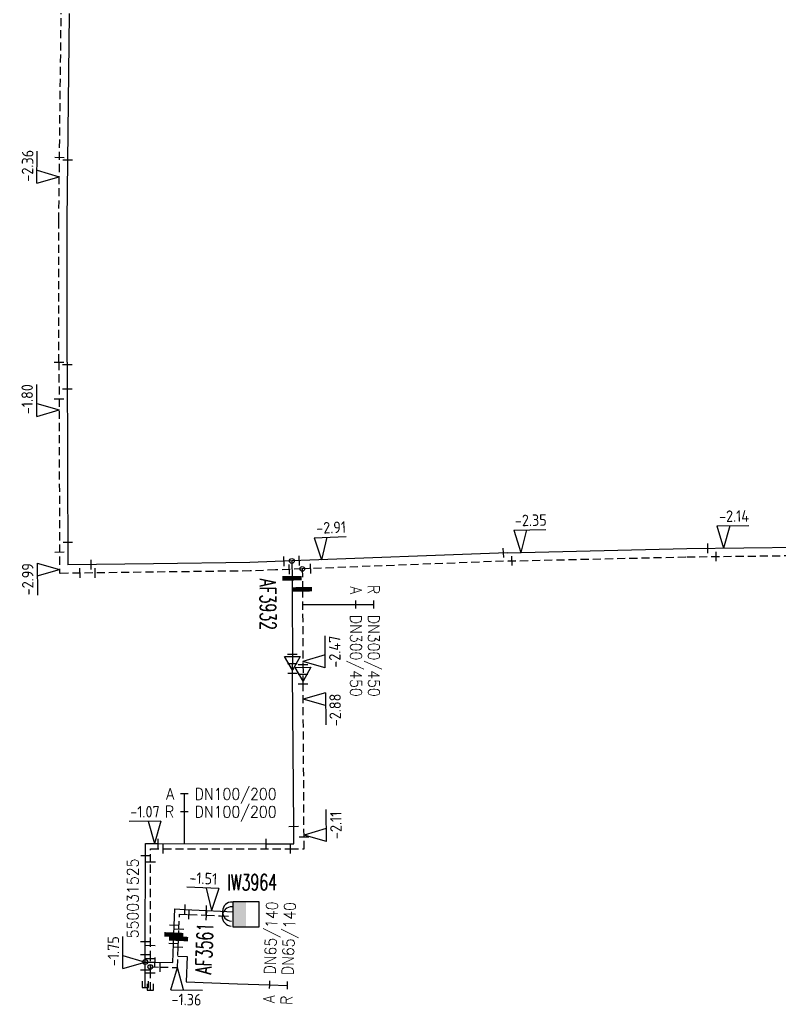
# Model space of a CAD drawing. Header units: millimetres. Extents: x 0 to 118318689, y 0 to 490460760.
# Tile 36 of 117: x 117490495 to 117549975, y 484788158 to 484865321. Entities that reach past the tile are written whole.
import ezdxf
from ezdxf.enums import TextEntityAlignment as Align

# ---------------------------------------------------------------- set-up
doc = ezdxf.new("R2010")
doc.units = ezdxf.units.MM
doc.header["$LTSCALE"] = 200
doc.linetypes.add('HIDDEN2', pattern=[4.7625, 3.175, -1.5875])
doc.layers.get('0').update_dxf_attribs({"color": 8})
for name, color, linetype in [('WT-C-AFSLUITER', 7, 'Continuous'), ('WT-C-kastWM', 7, 'Continuous'), ('WT-C-mof', 7, 'Continuous'), ('WT-C-tstuk', 7, 'Continuous'), ('WT-C-VERLOOP', 7, 'Continuous'), ('WT-C-zbocht', 7, 'Continuous'), ('WT-I-diam', 7, 'Continuous'), ('WT-I-info', 7, 'Continuous'), ('WT-I-NAP', 7, 'Continuous'), ('WT-L-aanvoer', 6, 'Continuous'), ('WT-L-retour', 6, 'HIDDEN2')]:
    doc.layers.add(name, color=color, linetype=linetype)
doc.styles.add('DIN17', font='ROMANS.SHX', dxfattribs={"width": 0.9})
doc.styles.add('ISOCP', font='ISOCP.SHX')

# ---------------------------------------------------------------- blocks, each defined once
blk = doc.blocks.new('LR-mof')
at = {"color": 0, "linetype": 'ByBlock', "lineweight": -2}
blk.add_line((0, -0.75), (0, 0.75), dxfattribs=at)
blk = doc.blocks.new('LR-tsb')
blk.add_circle((0, 0), 0.375)
blk = doc.blocks.new('nap1')
at = {"color": 0, "linetype": 'Continuous'}
for p, q in [((-1, 3.5), (0, 0)), ((-1, 3.5), (4, 3.5)), ((1, 3.5), (0, 0))]:
    blk.add_line(p, q, dxfattribs=at)
at = {"color": 0, "linetype": 'Continuous', "style": 'ISOCP'}
for tag, p in [('*1', (1.7, 5)), ('*2', (4, 1.5))]:
    blk.add_attdef(tag, text='', height=1.8, dxfattribs=at).set_placement(p, align=Align.MIDDLE)
blk = doc.blocks.new('nap2')
at = {"color": 0, "linetype": 'Continuous'}
for p, q in [((1, 3.5), (-4, 3.5)), ((-1, 3.5), (0, 0)), ((1, 3.5), (0, 0))]:
    blk.add_line(p, q, dxfattribs=at)
at = {"color": 0, "linetype": 'Continuous', "style": 'ISOCP'}
for tag, p in [('*1', (-1.5, 5)), ('*2', (-4, 1.5))]:
    blk.add_attdef(tag, text='', height=1.8, dxfattribs=at).set_placement(p, align=Align.MIDDLE)
blk = doc.blocks.new('LR-AFS')
at = {"color": 0, "lineweight": -3, "const_width": 0.7}
blk.add_lwpolyline([(0, -1.5), (0, 1.5)], dxfattribs=at)
at = {"color": 7, "linetype": 'ByBlock', "lineweight": -2, "style": 'DIN17', "width": 0.9}
blk.add_attdef('*1', text='', height=2.5, dxfattribs=at).set_placement((0, 5), align=Align.MIDDLE)
at = {"color": 0, "linetype": 'ByBlock', "lineweight": -2, "style": 'DIN17', "width": 0.3, "flags": 1}
for tag, p in [('*2', (2.5, 1.5)), ('OCODE', (-7.5, -2.5)), ('NCODE', (-2.5, -2.5)), ('BC', (2.5, -2.5)), ('RK', (7.5, -2.5)), ('ST', (-7.5, -5)), ('VCODE', (-2.5, -5)), ('NIVO', (2.5, -5)), ('IMM', (7.5, -5)), ('FABR', (-7.5, -7.5)), ('TYPE', (-2.5, -7.5)), ('OPBOUW', (2.5, -7.5)), ('BEDIEN', (7.5, -7.5)), ('VERTR', (-7.5, -10)), ('OPBLEN', (-2.5, -10)), ('HULPST', (2.5, -10)), ('VERLSP', (7.5, -10)), ('DEKM', (-7.5, -12.5)), ('PDATUM', (-2.5, -12.5)), ('OPM', (2.5, -12.5)), ('BORD', (7.5, -12.5)), ('BORDL', (-7.5, -15)), ('BORDX', (-2.5, -15)), ('BORDY', (2.5, -15)), ('BORDZ', (7.5, -15))]:
    blk.add_attdef(tag, text='', height=1.8, dxfattribs=at).set_placement(p, align=Align.MIDDLE)
blk = doc.blocks.new('LR-DIAB2')
at = {"color": 0, "linetype": 'Continuous', "lineweight": -3}
blk.add_line((0, 5), (0, 7.8), dxfattribs=at)
at = {"color": 0, "lineweight": -3}
blk.add_line((0, 0), (0, 5), dxfattribs=at)
for points in [[(0.61, 7.8), (0, 7.8), (-0.61, 7.8)], [(0.61, 5), (0, 5), (-0.61, 5)]]:
    blk.add_lwpolyline(points, dxfattribs=at)
at = {"color": 1, "lineweight": -3, "style": 'DIN17', "width": 0.9}
for tag, p in [('*1', (-1.61, 7.8)), ('*2', (-1.61, 5.02))]:
    blk.add_attdef(tag, text='', height=1.8, dxfattribs=at).set_placement(p, align=Align.MIDDLE_RIGHT)
for tag, p in [('*11', (1.61, 7.8)), ('*12', (1.61, 5))]:
    blk.add_attdef(tag, text='', height=1.8, dxfattribs=at).set_placement(p, align=Align.MIDDLE_LEFT)
blk = doc.blocks.new('LR-VERL')
at = {"color": 0, "linetype": 'ByBlock', "lineweight": -2}
blk.add_lwpolyline([(1.08, 0), (-1.08, -1.25), (-1.08, 1.25)], close=True, dxfattribs=at)
blk = doc.blocks.new('LR-smof')
at = {"color": 0, "linetype": 'ByBlock', "lineweight": -2}
blk.add_lwpolyline([(1, 0.5), (0, 0.5), (0, -0.5), (1, -0.5)], dxfattribs=at)
blk = doc.blocks.new('LR-kastWM')
at = {"color": 0, "linetype": 'ByBlock', "lineweight": -3}
blk.add_lwpolyline([(-2, 2), (2, 2), (2, -2), (-2, -2)], close=True, dxfattribs=at)
at = {"color": 0}
blk.add_solid([(-2, -2), (0, -2), (-2, 2), (0, 2)], dxfattribs=at)
at = {"color": 7, "linetype": 'ByBlock', "lineweight": -3, "style": 'DIN17', "width": 0.7}
for tag, p in [('*1', (0, 5)), ('*2', (0, -5))]:
    blk.add_attdef(tag, text='', height=2.5, dxfattribs=at).set_placement(p, align=Align.MIDDLE)
at = {"color": 0, "linetype": 'ByBlock', "lineweight": -2, "style": 'DIN17', "width": 0.3, "flags": 1}
for tag, p in [('OCODE', (4.5, 1.25)), ('NCODE', (9.5, 1.25)), ('BC', (14.5, 1.25)), ('RK', (19.5, 1.25)), ('ST', (4.5, -1.25)), ('VCODE', (9.5, -1.25)), ('NIVO', (14.5, -1.25)), ('IMM', (19.5, -1.25))]:
    blk.add_attdef(tag, text='', height=1.8, dxfattribs=at).set_placement(p, align=Align.MIDDLE)
blk = doc.blocks.new('LR-zbocht')
at = {"color": 0, "linetype": 'ByBlock', "lineweight": -2}
blk.add_arc((1.5, 0), 1.5, 90, 270, dxfattribs=at)
blk = doc.blocks.new('LR-hyp')
at = {"color": 7, "linetype": 'ByBlock', "lineweight": -3, "style": 'DIN17', "width": 0.9}
blk.add_attdef('*1', text='', height=1.8, dxfattribs=at).set_placement((0, 0), align=Align.MIDDLE)
at = {"color": 7, "linetype": 'ByBlock', "lineweight": -2, "style": 'DIN17', "width": 0.9, "flags": 1}
blk.add_attdef('*2', text='', height=1.8, dxfattribs=at).set_placement((0, -5), align=Align.MIDDLE)
blk = doc.blocks.new('LR-DIAO2')
at = {"color": 0, "lineweight": -3}
blk.add_line((0, 0), (0, -5), dxfattribs=at)
at = {"color": 0, "linetype": 'Continuous', "lineweight": -3}
blk.add_line((0, -5), (0, -7.8), dxfattribs=at)
at = {"color": 0, "lineweight": -3}
for points in [[(0.61, -5), (0, -5), (-0.61, -5)], [(0.61, -7.8), (0, -7.8), (-0.61, -7.8)]]:
    blk.add_lwpolyline(points, dxfattribs=at)
at = {"color": 1, "lineweight": -3, "style": 'DIN17', "width": 0.9}
for tag, p in [('*1', (-1.61, -5)), ('*2', (-1.61, -7.78))]:
    blk.add_attdef(tag, text='', height=1.8, dxfattribs=at).set_placement(p, align=Align.MIDDLE_RIGHT)
for tag, p in [('*11', (1.61, -5)), ('*12', (1.61, -7.8))]:
    blk.add_attdef(tag, text='', height=1.8, dxfattribs=at).set_placement(p, align=Align.MIDDLE_LEFT)

msp = doc.modelspace()

# ---------------------------------------------------------------- linework, layer by layer
at = {"layer": 'WT-I-diam'}
for p, q in [((117512677, 484819482), (117514355, 484819485)), ((117502899, 484791926), (117503620, 484791901)), ((117503620, 484791901), (117503552, 484789912)), ((117503552, 484789912), (117507571, 484789775))]:
    msp.add_line(p, q, dxfattribs=at)
at = {"layer": 'WT-L-aanvoer'}
for p, q in [((117494210, 484849572), (117494397, 484865818)), ((117494222, 484838483), (117494210, 484849572)), ((117511835, 484822900), (117511847, 484821545)), ((117511847, 484821545), (117511864, 484819780)), ((117511864, 484819780), (117511873, 484815603)), ((117511873, 484815603), (117511874, 484814876)), ((117511881, 484814102), (117511874, 484814876)), ((117511982, 484802104), (117511881, 484814102)), ((117511991, 484800739), (117511982, 484802104)), ((117500361, 484799786), (117500363, 484800748)), ((117500363, 484800748), (117501360, 484800748)), ((117501360, 484800748), (117509832, 484800741)), ((117509832, 484800741), (117511991, 484800739)), ((117500345, 484793061), (117500361, 484799786)), ((117502613, 484794343), (117502666, 484795630)), ((117502666, 484795630), (117503450, 484795598)), ((117503450, 484795598), (117505123, 484795518)), ((117505123, 484795518), (117506233, 484795464)), ((117506233, 484795464), (117507237, 484795418)), ((117502582, 484793610), (117502613, 484794343)), ((117502553, 484792902), (117502582, 484793610)), ((117500341, 484792035), (117500345, 484793061)), ((117502502, 484791431), (117502553, 484792902)), ((117500340, 484790854), (117500341, 484792035)), ((117500340, 484791472), (117501111, 484791458)), ((117501111, 484791458), (117502502, 484791431)), ((117500339, 484789480), (117500340, 484790854))]:
    msp.add_line(p, q, dxfattribs=at)
at = {"layer": 'WT-L-aanvoer', "lineweight": -3}
for p, q in [((117494222, 484838481), (117494273, 484822590)), ((117528744, 484823549), (117511835, 484822900)), ((117528749, 484823549), (117542803, 484823872)), ((117542803, 484823872), (117555489, 484824032)), ((117500977, 484822676), (117494273, 484822590)), ((117508551, 484822774), (117500977, 484822676)), ((117510537, 484822850), (117508551, 484822774)), ((117511835, 484822900), (117510537, 484822850))]:
    msp.add_line(p, q, dxfattribs=at)
at = {"layer": 'WT-L-retour', "lineweight": -3}
for p, q in [((117493560, 484849575), (117493747, 484865827)), ((117493572, 484838482), (117493560, 484849575)), ((117493572, 484838484), (117493625, 484821931)), ((117529391, 484822923), (117512651, 484822280)), ((117528764, 484822899), (117542815, 484823222)), ((117542815, 484823222), (117555489, 484823382)), ((117500985, 484822026), (117493625, 484821931)), ((117508567, 484822124), (117500985, 484822026)), ((117510562, 484822200), (117508567, 484822124)), ((117512651, 484822280), (117510562, 484822200))]:
    msp.add_line(p, q, dxfattribs=at)
at = {"layer": 'WT-L-retour'}
for p, q in [((117512651, 484822280), (117512666, 484820679)), ((117512666, 484820679), (117512675, 484819705)), ((117512675, 484819705), (117512703, 484814782)), ((117512703, 484814782), (117512711, 484814027)), ((117512715, 484813282), (117512711, 484814027)), ((117512790, 484801282), (117512715, 484813282)), ((117512795, 484800339), (117512790, 484801282)), ((117500760, 484799296), (117500762, 484800348)), ((117500762, 484800348), (117501751, 484800348)), ((117501751, 484800348), (117511717, 484800340)), ((117511717, 484800340), (117512795, 484800339)), ((117500744, 484792754), (117500760, 484799296)), ((117502981, 484794044), (117503030, 484795235)), ((117503030, 484795235), (117503767, 484795203)), ((117503767, 484795203), (117505141, 484795137)), ((117505141, 484795137), (117506234, 484795084)), ((117506234, 484795084), (117507238, 484795038)), ((117502950, 484793298), (117502981, 484794044)), ((117500740, 484791710), (117500744, 484792754)), ((117502869, 484791044), (117502923, 484792615)), ((117502923, 484792615), (117502950, 484793298)), ((117500740, 484790593), (117500740, 484791710)), ((117500740, 484791085), (117501507, 484791070)), ((117501507, 484791070), (117502869, 484791044)), ((117500739, 484789267), (117500740, 484790593))]:
    msp.add_line(p, q, dxfattribs=at)

# ---------------------------------------------------------------- block references
at = {"layer": 'WT-C-AFSLUITER', "linetype": 'Continuous'}
ref = msp.add_blockref('LR-AFS', (117511847, 484821545), dxfattribs=dict(at, xscale=500, yscale=500, zscale=500, rotation=270.5471))
ref.add_attrib('*1', 'AF3932', dxfattribs={"layer": '0', "color": 7, "linetype": 'ByBlock', "lineweight": -2, "height": 1250, "rotation": 270.5471, "style": 'DIN17', "width": 0.65}).set_placement((117509962, 484819508), align=Align.MIDDLE)
at = {"layer": 'WT-C-AFSLUITER', "linetype": 'Continuous', "xscale": 500, "yscale": 500, "zscale": 500}
for p, rotation in [((117512666, 484820679), 270.5471), ((117502950, 484793298), 87.6319)]:
    msp.add_blockref('LR-AFS', p, dxfattribs=dict(at, rotation=rotation))
at = {"layer": 'WT-C-AFSLUITER', "linetype": 'Continuous'}
ref = msp.add_blockref('LR-AFS', (117502582, 484793610), dxfattribs=dict(at, xscale=500, yscale=500, zscale=500, rotation=87.6319))
ref.add_attrib('*1', 'AF3561', dxfattribs={"layer": '0', "color": 7, "linetype": 'ByBlock', "lineweight": -2, "height": 1250, "rotation": 87.6319, "style": 'DIN17', "width": 0.65}).set_placement((117504970, 484792528), align=Align.MIDDLE)
at = {"layer": 'WT-C-kastWM', "linetype": 'Continuous'}
ref = msp.add_blockref('LR-kastWM', (117508238, 484795209), dxfattribs=dict(at, xscale=499.9999999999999, yscale=499.9999999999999, zscale=499.9999999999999, rotation=0.142304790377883))
ref.add_attrib('*1', 'IW3964', dxfattribs={"layer": '0', "color": 7, "linetype": 'ByBlock', "lineweight": -3, "height": 1250, "rotation": 0.1423, "style": 'DIN17', "width": 0.65}).set_placement((117508733, 484797719), align=Align.MIDDLE)
at = {"layer": 'WT-C-mof', "linetype": 'Continuous'}
for name, p, xscale, yscale, zscale, rotation in [('LR-mof', (117493617, 484854507), 500.0000000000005, 500.0000000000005, 500.0000000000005, 89.34230000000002), ('LR-mof', (117494265, 484854314), 500.0000000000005, 500.0000000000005, 500.0000000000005, 89.34230000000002), ('LR-mof', (117493572, 484838482), 500.0000000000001, 500.0000000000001, 500.0000000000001, 270.0614), ('LR-mof', (117494223, 484838291), 500, 500, 500, 270.1827), ('LR-mof', (117494229, 484836390), 500, 500, 500, 270.1827), ('LR-mof', (117493581, 484835614), 500, 500, 500, 270.1827), ('LR-mof', (117512425, 484822922), 500, 500, 500, 2.1983), ('LR-mof', (117513319, 484822306), 500, 500, 500, 2.1983), ('LR-mof', (117511873, 484815603), 500, 500, 500, 270.1146), ('LR-mof', (117512703, 484814782), 500, 500, 500, 270.5658), ('LR-mof', (117511881, 484814102), 500, 500, 500, 270.4848), ('LR-mof', (117512715, 484813282), 500, 500, 500, 270.3564), ('LR-mof', (117511982, 484802104), 500, 500, 500, 270.4848), ('LR-mof', (117501360, 484800748), 500, 500, 500, 0.0081), ('LR-mof', (117509832, 484800741), 500, 500, 500, 359.9543), ('LR-mof', (117512790, 484801282), 500, 500, 500, 270.3133), ('LR-mof', (117501751, 484800348), 500, 500, 500, 359.9543), ('LR-mof', (117511717, 484800340), 500, 500, 500, 359.9543), ('LR-mof', (117500361, 484799786), 500, 500, 500, 89.8671), ('LR-mof', (117500760, 484799296), 500, 500, 500, 89.8671), ('LR-mof', (117503450, 484795598), 500, 500, 500, 357.6319), ('LR-mof', (117505123, 484795518), 500, 500, 500, 357.2257), ('LR-mof', (117503767, 484795203), 500, 500, 500, 357.2257), ('LR-mof', (117505141, 484795137), 500, 500, 500, 357.2257), ('LR-mof', (117502613, 484794343), 500, 500, 500, 87.6319), ('LR-mof', (117502981, 484794044), 500, 500, 500, 87.6319), ('LR-mof', (117500345, 484793061), 500, 500, 500, 89.8671), ('LR-mof', (117500744, 484792754), 500, 500, 500, 89.71649999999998), ('LR-mof', (117502553, 484792902), 500, 500, 500, 87.6319), ('LR-mof', (117502923, 484792615), 500, 500, 500, 88.0452), ('LR-mof', (117500341, 484792035), 500, 500, 500, 89.71649999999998), ('LR-mof', (117501111, 484791458), 500, 500, 500, 358.9218), ('LR-mof', (117500740, 484791710), 500, 500, 500, 90), ('LR-mof', (117501507, 484791070), 500, 500, 500, 358.9218), ('LR-mof', (117500340, 484790854), 500, 500, 500, 270), ('LR-mof', (117500740, 484790593), 500, 500, 500, 89.9741), ('LR-smof', (117500339, 484789480), 500, 500, 500, 89.9741), ('LR-smof', (117500739, 484789267), 500, 500, 500, 89.9741)]:
    msp.add_blockref(name, p, dxfattribs=dict(at, xscale=xscale, yscale=yscale, zscale=zscale, rotation=rotation))
at = {"layer": 'WT-C-mof', "lineweight": -3}
for p, xscale, yscale, zscale, rotation in [((117494267, 484824343), 499.9999999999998, 499.9999999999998, 499.9999999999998, 90.18266471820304), ((117493620, 484823580), 499.9999999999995, 499.9999999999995, 499.9999999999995, 90.1826647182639), ((117496099, 484822613), 500, 500, 500, 0.7371190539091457), ((117511211, 484822876), 499.9999999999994, 499.9999999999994, 499.9999999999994, 2.198335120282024), ((117495222, 484821952), 499.9999999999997, 499.9999999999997, 499.9999999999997, 0.7371190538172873), ((117511635, 484822241), 500.0000000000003, 500.0000000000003, 500.0000000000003, 2.19833512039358)]:
    msp.add_blockref('LR-mof', p, dxfattribs=dict(at, xscale=xscale, yscale=yscale, zscale=zscale, rotation=rotation))
at = {"layer": 'WT-C-mof', "linetype": 'Continuous', "lineweight": -3}
for p, xscale, yscale, zscale, rotation in [((117544445, 484823893), 499.9999999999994, 499.9999999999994, 499.9999999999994, 0.7225000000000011), ((117528429, 484823537), 500, 500, 500, 2.1983), ((117545099, 484823251), 499.9999999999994, 499.9999999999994, 499.9999999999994, 0.7225000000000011), ((117529093, 484822912), 500, 500, 500, 2.1983), ((117496407, 484821967), 500.0000000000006, 500.0000000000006, 500.0000000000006, 0.7370999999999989)]:
    msp.add_blockref('LR-mof', p, dxfattribs=dict(at, xscale=xscale, yscale=yscale, zscale=zscale, rotation=rotation))
at = {"layer": 'WT-C-mof', "rotation": 270.3564}
for p, xscale, yscale, zscale in [((117511874, 484814876), 499.9999999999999, 499.9999999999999, 499.9999999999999), ((117512711, 484814027), 499.9999999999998, 499.9999999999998, 499.9999999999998)]:
    msp.add_blockref('LR-mof', p, dxfattribs=dict(at, xscale=xscale, yscale=yscale, zscale=zscale))
at = {"layer": 'WT-C-tstuk', "linetype": 'Continuous', "lineweight": -3, "xscale": 500.0000000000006, "yscale": 500.0000000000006, "zscale": 500.0000000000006, "rotation": 272.1215}
for p in [(117511834, 484822902), (117512651, 484822280)]:
    msp.add_blockref('LR-tsb', p, dxfattribs=at)
at = {"layer": 'WT-C-tstuk', "linetype": 'Continuous', "xscale": 500, "yscale": 500, "zscale": 500}
for p, rotation in [((117500340, 484791472), 269.9628000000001), ((117500740, 484791085), 89.9969)]:
    msp.add_blockref('LR-tsb', p, dxfattribs=dict(at, rotation=rotation))
at = {"layer": 'WT-C-VERLOOP', "linetype": 'Continuous', "rotation": 270.3564}
for p, xscale, yscale, zscale in [((117511874, 484814876), 499.9999999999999, 499.9999999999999, 499.9999999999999), ((117512711, 484814027), 499.9999999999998, 499.9999999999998, 499.9999999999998)]:
    msp.add_blockref('LR-VERL', p, dxfattribs=dict(at, xscale=xscale, yscale=yscale, zscale=zscale))
at = {"layer": 'WT-C-zbocht', "linetype": 'Continuous', "xscale": 500, "yscale": 500, "zscale": 500}
for p, rotation in [((117506372, 484795078), 357.3635), ((117506390, 484795457), 357.362)]:
    msp.add_blockref('LR-zbocht', p, dxfattribs=dict(at, rotation=rotation))
at = {"layer": 'WT-I-diam', "linetype": 'Continuous'}
for name, p, xscale, yscale, zscale, rotation, values in [('LR-DIAB2', (117514355, 484819485), 500.0000000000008, 500.0000000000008, 500.0000000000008, 270.1145506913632, {'*1': 'R', '*11': 'DN300/450', '*2': 'A', '*12': 'DN300/450'}), ('LR-DIAB2', (117503406, 484800746), 500, 500, 500, 359.9553819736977, {'*1': 'A', '*11': 'DN100/200', '*2': 'R', '*12': 'DN100/200'}), ('LR-DIAO2', (117507571, 484789775), 500, 500, 500, 88.04520537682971, {'*1': 'A', '*11': 'DN65/140', '*2': 'R', '*12': 'DN65/140'})]:
    msp.add_blockref(name, p, dxfattribs=dict(at, xscale=xscale, yscale=yscale, zscale=zscale, rotation=rotation)).add_auto_attribs(values)
at = {"layer": 'WT-I-info', "linetype": 'Continuous'}
ref = msp.add_blockref('LR-hyp', (117499434, 484794066), dxfattribs=dict(at, xscale=500.0000000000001, yscale=500.0000000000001, zscale=500.0000000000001, rotation=89.94590429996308))
ref.add_attrib('*1', '550031525', dxfattribs={"layer": '0', "color": 0, "linetype": 'ByBlock', "lineweight": -3, "height": 900, "rotation": 89.9459, "style": 'DIN17', "width": 0.9}).set_placement((117499365, 484796455), align=Align.MIDDLE)
at = {"layer": 'WT-I-NAP', "linetype": 'Continuous'}
ref = msp.add_blockref('nap1', (117493599, 484852996), dxfattribs=dict(at, xscale=499.9999999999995, yscale=499.9999999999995, zscale=499.9999999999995, rotation=89.3423082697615))
ref.add_attrib('*1', '-2.36', dxfattribs={"layer": '0', "color": 1, "linetype": 'Continuous', "height": 900, "rotation": 89.34231, "style": 'ISOCP'}).set_placement((117491109, 484853875), align=Align.MIDDLE)
ref = msp.add_blockref('nap1', (117493584, 484834741), dxfattribs=dict(at, xscale=500.0000000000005, yscale=500.0000000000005, zscale=500.0000000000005, rotation=90.1826647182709))
ref.add_attrib('*1', '-1.80', dxfattribs={"layer": '0', "color": 1, "linetype": 'Continuous', "height": 900, "rotation": 90.18266, "style": 'ISOCP'}).set_placement((117491081, 484835583), align=Align.MIDDLE)
ref = msp.add_blockref('nap1', (117529776, 484823572), dxfattribs=dict(at, xscale=499.9999999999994, yscale=499.9999999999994, zscale=499.9999999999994, rotation=1.317873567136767))
ref.add_attrib('*1', '-2.35', dxfattribs={"layer": '0', "color": 1, "linetype": 'Continuous', "height": 900, "rotation": 1.31787, "style": 'ISOCP'}).set_placement((117530569, 484826091), align=Align.MIDDLE)
ref = msp.add_blockref('nap1', (117545685, 484823909), dxfattribs=dict(at, xscale=499.9999999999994, yscale=499.9999999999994, zscale=499.9999999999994, rotation=0.722467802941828))
ref.add_attrib('*1', '-2.14', dxfattribs={"layer": '0', "color": 1, "linetype": 'Continuous', "height": 900, "rotation": 0.72247, "style": 'ISOCP'}).set_placement((117546503, 484826419), align=Align.MIDDLE)
ref = msp.add_blockref('nap1', (117514157, 484822989), dxfattribs=dict(at, xscale=500, yscale=500, zscale=500, rotation=2.198335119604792))
ref.add_attrib('*1', '-2.91', dxfattribs={"layer": '0', "color": 1, "linetype": 'Continuous', "height": 900, "rotation": 2.19834, "style": 'ISOCP'}).set_placement((117514911, 484825520), align=Align.MIDDLE)
ref = msp.add_blockref('nap2', (117493624, 484822230), dxfattribs=dict(at, xscale=499.9999999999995, yscale=499.9999999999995, zscale=499.9999999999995, rotation=90.18266471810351))
ref.add_attrib('*1', '-2.99', dxfattribs={"layer": '0', "color": 1, "linetype": 'Continuous', "height": 900, "rotation": 90.18266, "style": 'ISOCP'}).set_placement((117491126, 484821472), align=Align.MIDDLE)
ref = msp.add_blockref('nap2', (117512702, 484815024), dxfattribs=dict(at, xscale=500, yscale=500, zscale=500, rotation=270.4259241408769))
ref.add_attrib('*1', '-2.47', dxfattribs={"layer": '0', "color": 1, "linetype": 'Continuous', "height": 900, "rotation": 90.42592, "style": 'ISOCP'}).set_placement((117515196, 484815792), align=Align.MIDDLE)
ref = msp.add_blockref('nap1', (117512723, 484812061), dxfattribs=dict(at, xscale=500, yscale=500, zscale=500, rotation=270.3547367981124))
ref.add_attrib('*1', '-2.88', dxfattribs={"layer": '0', "color": 1, "linetype": 'Continuous', "height": 900, "rotation": 90.35474, "style": 'ISOCP'}).set_placement((117515228, 484811227), align=Align.MIDDLE)
ref = msp.add_blockref('nap2', (117501070, 484800748), dxfattribs=dict(at, xscale=500, yscale=500, zscale=500, rotation=0.008091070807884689))
ref.add_attrib('*1', '-1.07', dxfattribs={"layer": '0', "color": 1, "linetype": 'Continuous', "height": 900, "rotation": 0.00809, "style": 'ISOCP'}).set_placement((117500320, 484803248), align=Align.MIDDLE)
ref = msp.add_blockref('nap2', (117512789, 484801419), dxfattribs=dict(at, xscale=500, yscale=500, zscale=500, rotation=270.3547368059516))
ref.add_attrib('*1', '-2.11', dxfattribs={"layer": '0', "color": 1, "linetype": 'Continuous', "height": 900, "rotation": 90.35474, "style": 'ISOCP'}).set_placement((117515284, 484802184), align=Align.MIDDLE)
ref = msp.add_blockref('nap2', (117505525, 484795499), dxfattribs=dict(at, xscale=500, yscale=500, zscale=500, rotation=357.2257450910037))
ref.add_attrib('*1', '-1.51', dxfattribs={"layer": '0', "color": 1, "linetype": 'Continuous', "height": 900, "rotation": 357.22575, "style": 'ISOCP'}).set_placement((117504897, 484798032), align=Align.MIDDLE)
ref = msp.add_blockref('nap1', (117500340, 484791472), dxfattribs=dict(at, xscale=500, yscale=500, zscale=500, rotation=89.96279031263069))
ref.add_attrib('*1', '-1.75', dxfattribs={"layer": '0', "color": 1, "linetype": 'Continuous', "height": 900, "rotation": 89.96279, "style": 'ISOCP'}).set_placement((117497841, 484792324), align=Align.MIDDLE)
ref = msp.add_blockref('nap2', (117502869, 484791044), dxfattribs=dict(at, xscale=500, yscale=500, zscale=500, rotation=178.921755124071))
ref.add_attrib('*1', '-1.36', dxfattribs={"layer": '0', "color": 1, "linetype": 'Continuous', "height": 900, "rotation": 358.92176, "style": 'ISOCP'}).set_placement((117503572, 484788531), align=Align.MIDDLE)

doc.saveas('drawing.dxf')
